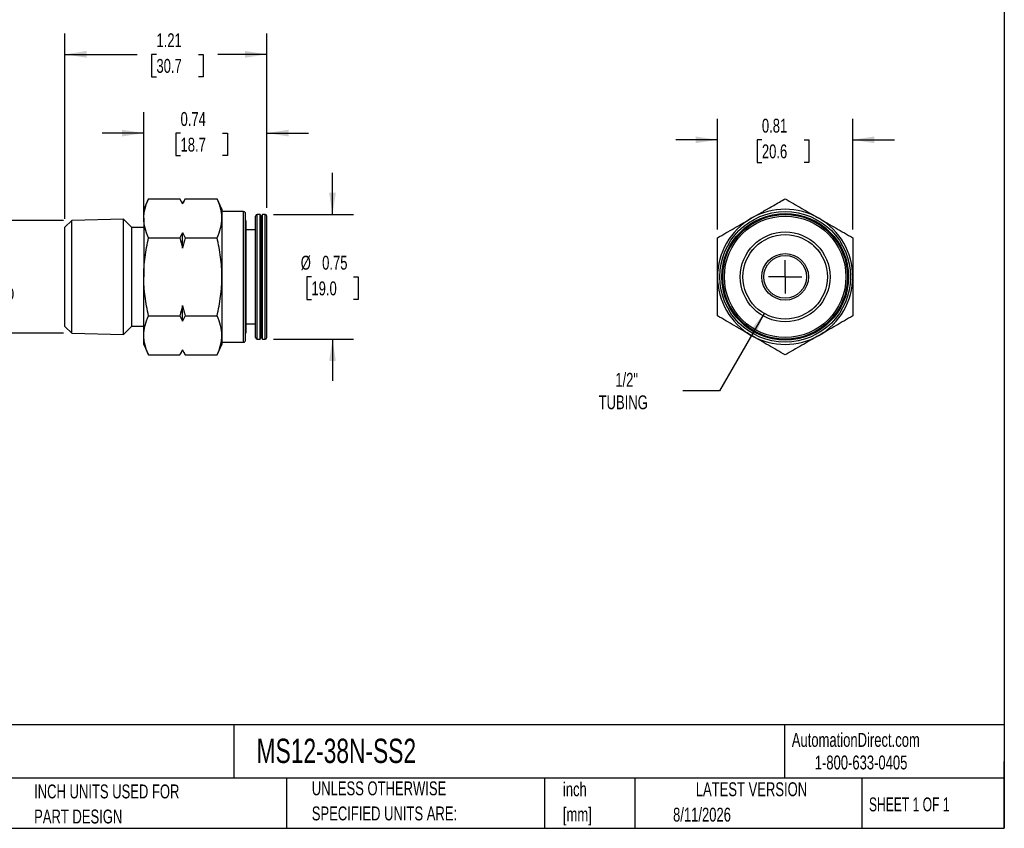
# Model space of a CAD drawing. Header units: inches. Extents: x 0.2 to 10.8, y 0.2 to 8.2.
# Tile 2 of 3: x 4.8 to 10.8, y 0.2 to 5.1. Entities that reach past the tile are written whole.
import ezdxf

# ---------------------------------------------------------------- set-up
doc = ezdxf.new("R2010")
doc.units = ezdxf.units.IN
doc.header["$MEASUREMENT"] = 0
doc.linetypes.add('SLD-Center', pattern=[0.75, 0.6, -0.05, 0.05, -0.05])
doc.linetypes.add('SLD-Solid', pattern=[0])
doc.layers.add('CENTER', color=40, linetype='SLD-Center')
doc.layers.add('DIMENSIONS', color=140, linetype='SLD-Solid', lineweight=25)
doc.layers.add('TEXT', color=140, linetype='SLD-Solid', lineweight=25)
doc.styles.add('SLDTEXTSTYLE0', font='TXT', dxfattribs={"width": 0.7})
doc.styles.add('SLDTEXTSTYLE1', font='TXT', dxfattribs={"width": 0.65})
doc.dimstyles.new('SLDDIMSTYLE0', dxfattribs={"dimtxt": 0.084961, "dimasz": 0.13, "dimexe": 0, "dimexo": 0.0625, "dimgap": 0.02124, "dimtad": 0, "dimtih": 1, "dimtoh": 1, "dimrnd": 1e-09, "dimzin": 12, "dimdsep": 46, "dimtxsty": 'SLDTEXTSTYLE0', "dimsah": 1, "dimcen": 0.09, "dimadec": 0, "dimazin": 3, "dimtfac": 1, "dimtmove": 0, "dimatfit": 0, "dimfxl": 0, "dimfrac": 2, "dimtolj": 1, "dimtzin": 12, "dimarcsym": 0})
doc.dimstyles.new('SLDDIMSTYLE1', dxfattribs={"dimtxt": 0.084961, "dimasz": 0.13, "dimexe": 0, "dimexo": 0.0625, "dimgap": 0.02124, "dimtad": 0, "dimtih": 1, "dimtoh": 1, "dimrnd": 1e-09, "dimdsep": 46, "dimtxsty": 'SLDTEXTSTYLE0', "dimsah": 1, "dimcen": 0.09, "dimadec": 0, "dimazin": 2, "dimtfac": 1, "dimtmove": 0, "dimatfit": 0, "dimfxl": 0, "dimfrac": 2, "dimtolj": 1, "dimtzin": 12, "dimarcsym": 0})
doc.dimstyles.new('SLDDIMSTYLE2', dxfattribs={"dimtxt": 0.084961, "dimasz": 0.13, "dimexe": 0, "dimexo": 0.0625, "dimgap": 0.02124, "dimtad": 0, "dimtih": 1, "dimtoh": 1, "dimrnd": 1e-09, "dimzin": 12, "dimdsep": 46, "dimtxsty": 'SLDTEXTSTYLE0', "dimsah": 1, "dimcen": 0.09, "dimadec": 0, "dimazin": 3, "dimtfac": 1, "dimtofl": 0, "dimtmove": 0, "dimatfit": 3, "dimfxl": 0, "dimfrac": 2, "dimtolj": 1, "dimtzin": 12, "dimarcsym": 0})
doc.dimstyles.new('SLDDIMSTYLE3', dxfattribs={"dimtxt": 0.084961, "dimasz": 0.13, "dimexe": 0, "dimexo": 0.0625, "dimgap": 0.02124, "dimtad": 0, "dimtih": 1, "dimtoh": 1, "dimrnd": 1e-09, "dimzin": 12, "dimdsep": 46, "dimtxsty": 'SLDTEXTSTYLE0', "dimsah": 1, "dimcen": 0, "dimadec": 0, "dimazin": 3, "dimtfac": 1, "dimtofl": 0, "dimtmove": 0, "dimatfit": 3, "dimfxl": 0, "dimfrac": 2, "dimtolj": 1, "dimtzin": 12, "dimarcsym": 0})

# ---------------------------------------------------------------- blocks, each defined once
blk = doc.blocks.new('SW_NOTE_0')
at = {"layer": 'TEXT', "color": 0, "char_height": 0.08333, "attachment_point": 1, "style": 'SLDTEXTSTYLE0'}
for s, insert in [('inch', (0, 0.1074)), ('[mm]', (0, -0.0431))]:
    blk.add_mtext(s, dxfattribs=dict(at, insert=insert))
blk = doc.blocks.new('SW_NOTE_0_1')
at = {"layer": 'TEXT', "color": 0, "char_height": 0.083333, "attachment_point": 1, "style": 'SLDTEXTSTYLE0'}
for s, insert in [('UNLESS OTHERWISE', (0, 0.1074)), ('SPECIFIED UNITS ARE:', (0, -0.0431))]:
    blk.add_mtext(s, dxfattribs=dict(at, insert=insert))
blk = doc.blocks.new('SW_NOTE_0_5')
at = {"layer": 'TEXT', "color": 0, "char_height": 0.083333, "attachment_point": 1, "style": 'SLDTEXTSTYLE0'}
for s, insert in [('INCH UNITS USED FOR', (0, 0.1074)), ('PART DESIGN', (0, -0.0431))]:
    blk.add_mtext(s, dxfattribs=dict(at, insert=insert))
blk = doc.blocks.new('_D')
at = {"layer": 'DIMENSIONS'}
for p, q in [((4.7255, 3.8961), (4.7255, 4.1461)), ((5.1096, 3.8961), (4.6005, 3.8961)), ((5.1096, 3.2192), (4.6005, 3.2192)), ((4.7255, 3.2192), (4.7255, 2.9692))]:
    blk.add_line(p, q, dxfattribs=at)
for points in [[(4.7255, 3.8961), (4.7455, 4.0261), (4.7055, 4.0261)], [(4.7255, 3.2192), (4.7055, 3.0892), (4.7455, 3.0892)]]:
    blk.add_solid(points, dxfattribs=at)
at = {"layer": 'DIMENSIONS', "char_height": 0.08333, "attachment_point": 1, "style": 'SLDTEXTSTYLE0'}
for s, insert in [('3/8" NPT', (4.4752, 3.6317)), ('THREAD', (4.4949, 3.4966))]:
    blk.add_mtext(s, dxfattribs=dict(at, insert=insert))
blk = doc.blocks.new('_D_1')
at = {"layer": 'DIMENSIONS'}
for p, q in [((5.5916, 3.9588), (5.5916, 4.5448)), ((6.3292, 3.9718), (6.3292, 4.5448)), ((5.5916, 4.4198), (5.3416, 4.4198)), ((5.812, 4.4198), (5.7834, 4.4198)), ((5.7834, 4.4198), (5.7834, 4.2847)), ((6.0644, 4.4198), (6.093, 4.4198)), ((6.093, 4.4198), (6.093, 4.2847)), ((6.3292, 4.4198), (6.5792, 4.4198)), ((5.7834, 4.2847), (5.812, 4.2847)), ((6.093, 4.2847), (6.0644, 4.2847))]:
    blk.add_line(p, q, dxfattribs=at)
for points in [[(5.5916, 4.4198), (5.4616, 4.4398), (5.4616, 4.3998)], [(6.3292, 4.4198), (6.4592, 4.3998), (6.4592, 4.4398)]]:
    blk.add_solid(points, dxfattribs=at)
at = {"layer": 'DIMENSIONS', "char_height": 0.08333, "attachment_point": 1, "style": 'SLDTEXTSTYLE0'}
for s, insert in [('0.74', (5.812, 4.5462)), ('18.7', (5.812, 4.3921))]:
    blk.add_mtext(s, dxfattribs=dict(at, insert=insert))
blk = doc.blocks.new('_D_2')
at = {"layer": 'DIMENSIONS'}
for p, q in [((5.1192, 3.9057), (5.1192, 5.0172)), ((6.3292, 3.9718), (6.3292, 5.0172)), ((5.1192, 4.8922), (5.5523, 4.8922)), ((5.6675, 4.8922), (5.6389, 4.8922)), ((5.6389, 4.8922), (5.6389, 4.7572)), ((5.9199, 4.8922), (5.9485, 4.8922)), ((5.9485, 4.8922), (5.9485, 4.7572)), ((6.3292, 4.8922), (6.0351, 4.8922)), ((5.6389, 4.7572), (5.6675, 4.7572)), ((5.9485, 4.7572), (5.9199, 4.7572))]:
    blk.add_line(p, q, dxfattribs=at)
for points in [[(5.1192, 4.8922), (5.2492, 4.8722), (5.2492, 4.9122)], [(6.3292, 4.8922), (6.1992, 4.9122), (6.1992, 4.8722)]]:
    blk.add_solid(points, dxfattribs=at)
at = {"layer": 'DIMENSIONS', "char_height": 0.08333, "attachment_point": 1, "style": 'SLDTEXTSTYLE0'}
for s, insert in [('1.21', (5.6675, 5.0186)), ('30.7', (5.6675, 4.8646))]:
    blk.add_mtext(s, dxfattribs=dict(at, insert=insert))
blk = doc.blocks.new('_D_3')
at = {"layer": 'DIMENSIONS'}
for p, q in [((6.7229, 3.9317), (6.7229, 4.1817)), ((6.3693, 3.9317), (6.8479, 3.9317)), ((6.5966, 3.5577), (6.5681, 3.5577)), ((6.5681, 3.5577), (6.5681, 3.4226)), ((6.8491, 3.5577), (6.8776, 3.5577)), ((6.8776, 3.5577), (6.8776, 3.4226)), ((6.5681, 3.4226), (6.5966, 3.4226)), ((6.8776, 3.4226), (6.8491, 3.4226)), ((6.3693, 3.1836), (6.8479, 3.1836)), ((6.7229, 3.1836), (6.7229, 2.9336))]:
    blk.add_line(p, q, dxfattribs=at)
for points in [[(6.7229, 3.9317), (6.7429, 4.0617), (6.7029, 4.0617)], [(6.7229, 3.1836), (6.7029, 3.0536), (6.7429, 3.0536)]]:
    blk.add_solid(points, dxfattribs=at)
at = {"layer": 'DIMENSIONS', "char_height": 0.08333, "attachment_point": 1, "style": 'SLDTEXTSTYLE0'}
for s, insert in [('%%c', (6.5325, 3.6841)), ('0.75', (6.6608, 3.6841)), ('19.0', (6.5966, 3.5301))]:
    blk.add_mtext(s, dxfattribs=dict(at, insert=insert))
blk = doc.blocks.new('_D_4')
at = {"layer": 'DIMENSIONS'}
for p, q in [((9.3097, 3.3384), (9.0418, 2.8745)), ((9.0418, 2.8745), (8.8231, 2.8745))]:
    blk.add_line(p, q, dxfattribs=at)
blk.add_solid([(9.3097, 3.3384), (9.2274, 3.2358), (9.262, 3.2158)], dxfattribs=at)
at = {"layer": 'DIMENSIONS', "char_height": 0.08333, "attachment_point": 1, "style": 'SLDTEXTSTYLE0'}
for s, insert in [('1/2"', (8.4181, 2.9819)), ('TUBING', (8.3183, 2.8469))]:
    blk.add_mtext(s, dxfattribs=dict(at, insert=insert))
blk = doc.blocks.new('_D_5')
at = {"layer": 'DIMENSIONS'}
for p, q in [((9.0308, 3.8418), (9.0308, 4.5046)), ((9.8418, 3.8418), (9.8418, 4.5046)), ((9.0308, 4.3796), (8.7808, 4.3796)), ((9.2969, 4.3796), (9.2684, 4.3796)), ((9.2684, 4.3796), (9.2684, 4.2445)), ((9.5494, 4.3796), (9.5779, 4.3796)), ((9.5779, 4.3796), (9.5779, 4.2445)), ((9.8418, 4.3796), (10.0918, 4.3796)), ((9.2684, 4.2445), (9.2969, 4.2445)), ((9.5779, 4.2445), (9.5494, 4.2445))]:
    blk.add_line(p, q, dxfattribs=at)
for points in [[(9.0308, 4.3796), (8.9008, 4.3996), (8.9008, 4.3596)], [(9.8418, 4.3796), (9.9718, 4.3596), (9.9718, 4.3996)]]:
    blk.add_solid(points, dxfattribs=at)
at = {"layer": 'DIMENSIONS', "char_height": 0.08333, "attachment_point": 1, "style": 'SLDTEXTSTYLE0'}
for s, insert in [('0.81', (9.2969, 4.506)), ('20.6', (9.2969, 4.3519))]:
    blk.add_mtext(s, dxfattribs=dict(at, insert=insert))
blk = doc.blocks.new('SW_CENTERMARKSYMBOL_0')
at = {"layer": 'CENTER', "color": 0}
for q in [(0, 0.1), (-0.1, 0), (0, -0.1), (0.1, 0)]:
    blk.add_line((0, 0), q, dxfattribs=at)

msp = doc.modelspace()

# ---------------------------------------------------------------- linework, layer by layer
for p, q in [((5.6209, 4.0261), (5.5916, 3.9632)), ((5.6209, 4.0259), (5.808, 4.0259)), ((5.8239, 3.9983), (5.808, 4.0259)), ((5.8398, 4.0259), (5.8239, 3.9983)), ((5.8398, 4.0259), (6.0309, 4.0259)), ((6.0601, 3.9632), (6.0308, 4.0261)), ((5.5916, 3.9088), (5.5916, 3.9632)), ((5.8239, 3.9951), (5.8239, 3.9983)), ((6.0601, 3.9632), (6.0601, 3.9088)), ((5.1596, 3.8961), (5.1192, 3.8557)), ((5.4696, 3.9041), (5.1596, 3.8961)), ((5.1596, 3.2192), (5.1596, 3.8961)), ((5.5208, 3.8529), (5.4696, 3.9041)), ((5.4696, 3.2113), (5.4696, 3.9041)), ((5.5916, 3.9088), (5.5916, 3.5577)), ((6.19, 3.9494), (6.0601, 3.9494)), ((6.0601, 3.9088), (6.0601, 3.5577)), ((6.19, 3.1659), (6.19, 3.9494)), ((6.2019, 3.1777), (6.2019, 3.9376)), ((6.2622, 3.1935), (6.2622, 3.9218)), ((6.2889, 3.9317), (6.2721, 3.9317)), ((6.2721, 3.1836), (6.2721, 3.9317)), ((6.2957, 3.9199), (6.2889, 3.9317)), ((6.2889, 3.1836), (6.2889, 3.9317)), ((6.3025, 3.9317), (6.2957, 3.9199)), ((6.2957, 3.1955), (6.2957, 3.9199)), ((6.3193, 3.9317), (6.3025, 3.9317)), ((6.3025, 3.1836), (6.3025, 3.9317)), ((6.3193, 3.1836), (6.3193, 3.9317)), ((6.3292, 3.1935), (6.3292, 3.9218)), ((5.1192, 3.2596), (5.1192, 3.8557)), ((5.5916, 3.8529), (5.5208, 3.8529)), ((5.5208, 3.2624), (5.5208, 3.8529)), ((6.2026, 3.8953), (6.2019, 3.8953)), ((6.2026, 3.8953), (6.2026, 3.2513)), ((6.2622, 3.8388), (6.2026, 3.8388)), ((5.6209, 3.7918), (5.808, 3.7918)), ((5.8239, 3.7302), (5.8239, 3.8226)), ((5.8398, 3.7918), (6.0309, 3.7918)), ((5.5916, 3.2065), (5.5916, 3.5577)), ((6.0601, 3.5577), (6.0601, 3.2065)), ((5.8239, 3.2927), (5.8239, 3.3851)), ((5.6209, 3.3235), (5.808, 3.3235)), ((5.8398, 3.3235), (6.0309, 3.3235)), ((5.1192, 3.2596), (5.1596, 3.2192)), ((5.4696, 3.2113), (5.5208, 3.2624)), ((5.5208, 3.2624), (5.5916, 3.2624)), ((6.2026, 3.2513), (6.2019, 3.2513)), ((6.2026, 3.2766), (6.2622, 3.2766)), ((6.2026, 3.2513), (6.2026, 3.2394)), ((5.1596, 3.2192), (5.4696, 3.2113)), ((5.5916, 3.1521), (5.5916, 3.2065)), ((6.0601, 3.2065), (6.0601, 3.1521)), ((6.2026, 3.2394), (6.2019, 3.2394)), ((6.2019, 3.2201), (6.2026, 3.2201)), ((6.2026, 3.2394), (6.2026, 3.2201)), ((6.2889, 3.1836), (6.2957, 3.1955)), ((6.2957, 3.1955), (6.3025, 3.1836)), ((5.5916, 3.1521), (5.6209, 3.0894)), ((6.0309, 3.0894), (6.0601, 3.1521)), ((6.0601, 3.1659), (6.19, 3.1659)), ((6.2721, 3.1836), (6.2889, 3.1836)), ((6.3025, 3.1836), (6.3193, 3.1836)), ((5.6209, 3.0894), (5.808, 3.0894)), ((5.808, 3.0894), (5.8239, 3.117)), ((5.8239, 3.117), (5.8239, 3.1202)), ((5.8239, 3.117), (5.8398, 3.0894)), ((5.8398, 3.0894), (6.0309, 3.0894))]:
    msp.add_line(p, q)
for radius in [0.3917, 0.3799, 0.374, 0.3642, 0.2691, 0.2531, 0.253, 0.1398, 0.128]:
    msp.add_circle((9.4363, 3.5577), radius)
for centre, radius, start, end in [((9.4363, 3.5577), 0.4055, 60, 120), ((6.19, 3.9376), 0.0118, 0, 90), ((6.2721, 3.9218), 0.00984, 90, 180), ((6.3193, 3.9218), 0.00984, 360, 90), ((9.4363, 3.5577), 0.4055, 120, 180), ((9.4363, 3.5577), 0.4055, 0, 60), ((9.4363, 3.5577), 0.4055, 180, 240), ((9.4363, 3.5577), 0.4055, 300, 0), ((6.2721, 3.1935), 0.00984, 180, 270), ((6.3193, 3.1935), 0.00984, 270, 0), ((9.4363, 3.5577), 0.4055, 240, 300), ((6.19, 3.1777), 0.0118, 270, 0)]:
    msp.add_arc(centre, radius, start, end)
for points, knots in [([(5.5916, 3.9088), (5.5916, 3.9287), (5.5944, 3.9483), (5.6045, 3.9873), (5.6119, 4.0067), (5.6209, 4.0259)], [0, 0, 0, 0, 0.5, 0.5, 1, 1, 1, 1]), ([(6.0601, 3.9088), (6.0601, 3.9116), (6.06, 3.9171), (6.0595, 3.9254), (6.0587, 3.9337), (6.0576, 3.9421), (6.0562, 3.9506), (6.0545, 3.9591), (6.0516, 3.971), (6.0469, 3.9866), (6.0398, 4.0061), (6.0339, 4.0192), (6.0309, 4.0259)], [0, 0, 0, 0, 0.0697484, 0.1399348, 0.2105842, 0.2817214, 0.3533706, 0.4255555, 0.4982993, 0.6587568, 0.8259287, 1, 1, 1, 1]), ([(9.2335, 3.9088), (9.2383, 3.9116), (9.2478, 3.9171), (9.2622, 3.9254), (9.2767, 3.9337), (9.2912, 3.9421), (9.3058, 3.9506), (9.3205, 3.9591), (9.3412, 3.971), (9.3683, 3.9866), (9.402, 4.0061), (9.4247, 4.0192), (9.4363, 4.0259)], [0, 0, 0, 0, 0.0697484, 0.1399348, 0.2105842, 0.2817214, 0.3533706, 0.4255555, 0.4982993, 0.6587568, 0.8259287, 1, 1, 1, 1]), ([(9.4363, 4.0259), (9.4696, 4.0067), (9.5032, 3.9873), (9.5707, 3.9483), (9.6047, 3.9287), (9.639, 3.9088)], [0, 0, 0, 0, 0.5, 0.5, 1, 1, 1, 1]), ([(5.6209, 3.7918), (5.6119, 3.811), (5.6045, 3.8304), (5.5944, 3.8694), (5.5916, 3.889), (5.5916, 3.9088)], [0, 0, 0, 0, 0.5, 0.5, 1, 1, 1, 1]), ([(6.0309, 3.7918), (6.0398, 3.811), (6.0472, 3.8304), (6.0574, 3.8694), (6.0601, 3.889), (6.0601, 3.9088)], [0, 0, 0, 0, 0.5, 0.5, 1, 1, 1, 1]), ([(9.0308, 3.7918), (9.0641, 3.811), (9.0976, 3.8304), (9.1652, 3.8694), (9.1992, 3.889), (9.2335, 3.9088)], [0, 0, 0, 0, 0.5, 0.5, 1, 1, 1, 1]), ([(9.639, 3.9088), (9.6734, 3.889), (9.7074, 3.8694), (9.7749, 3.8304), (9.8084, 3.811), (9.8418, 3.7918)], [0, 0, 0, 0, 0.5, 0.5, 1, 1, 1, 1]), ([(5.5916, 3.5577), (5.5916, 3.5973), (5.5944, 3.6366), (5.6045, 3.7146), (5.6119, 3.7533), (5.6209, 3.7918)], [0, 0, 0, 0, 0.5, 0.5, 1, 1, 1, 1]), ([(6.0601, 3.5577), (6.0601, 3.5973), (6.0574, 3.6366), (6.0472, 3.7146), (6.0398, 3.7533), (6.0309, 3.7918)], [0, 0, 0, 0, 0.5, 0.5, 1, 1, 1, 1]), ([(9.0308, 3.5577), (9.0308, 3.5973), (9.0308, 3.6366), (9.0308, 3.7146), (9.0308, 3.7533), (9.0308, 3.7918)], [0, 0, 0, 0, 0.5, 0.5, 1, 1, 1, 1]), ([(9.8418, 3.7918), (9.8418, 3.7533), (9.8418, 3.7146), (9.8418, 3.6366), (9.8418, 3.5973), (9.8418, 3.5577)], [0, 0, 0, 0, 0.5, 0.5, 1, 1, 1, 1]), ([(5.6209, 3.3235), (5.6119, 3.362), (5.6045, 3.4008), (5.5944, 3.4787), (5.5916, 3.518), (5.5916, 3.5577)], [0, 0, 0, 0, 0.5, 0.5, 1, 1, 1, 1]), ([(6.0309, 3.3235), (6.0398, 3.362), (6.0472, 3.4008), (6.0574, 3.4787), (6.0601, 3.518), (6.0601, 3.5577)], [0, 0, 0, 0, 0.5, 0.5, 1, 1, 1, 1]), ([(9.0308, 3.3235), (9.0308, 3.362), (9.0308, 3.4008), (9.0308, 3.4787), (9.0308, 3.518), (9.0308, 3.5577)], [0, 0, 0, 0, 0.5, 0.5, 1, 1, 1, 1]), ([(9.8418, 3.5577), (9.8418, 3.518), (9.8418, 3.4787), (9.8418, 3.4008), (9.8418, 3.362), (9.8418, 3.3235)], [0, 0, 0, 0, 0.5, 0.5, 1, 1, 1, 1]), ([(5.5916, 3.2065), (5.5916, 3.2263), (5.5944, 3.2459), (5.6045, 3.2849), (5.6119, 3.3043), (5.6209, 3.3235)], [0, 0, 0, 0, 0.5, 0.5, 1, 1, 1, 1]), ([(6.0601, 3.2065), (6.0601, 3.2263), (6.0574, 3.2459), (6.0472, 3.2849), (6.0398, 3.3043), (6.0309, 3.3235)], [0, 0, 0, 0, 0.5, 0.5, 1, 1, 1, 1]), ([(9.2335, 3.2065), (9.1992, 3.2263), (9.1652, 3.2459), (9.0976, 3.2849), (9.0641, 3.3043), (9.0308, 3.3235)], [0, 0, 0, 0, 0.5, 0.5, 1, 1, 1, 1]), ([(9.8418, 3.3235), (9.8084, 3.3043), (9.7749, 3.2849), (9.7074, 3.2459), (9.6734, 3.2263), (9.639, 3.2065)], [0, 0, 0, 0, 0.5, 0.5, 1, 1, 1, 1]), ([(5.6209, 3.0894), (5.6119, 3.1087), (5.6045, 3.128), (5.5944, 3.167), (5.5916, 3.1867), (5.5916, 3.2065)], [0, 0, 0, 0, 0.5, 0.5, 1, 1, 1, 1]), ([(6.0309, 3.0894), (6.0398, 3.1087), (6.0472, 3.128), (6.0574, 3.167), (6.0601, 3.1867), (6.0601, 3.2065)], [0, 0, 0, 0, 0.5, 0.5, 1, 1, 1, 1]), ([(9.4363, 3.0894), (9.4029, 3.1087), (9.3694, 3.128), (9.3019, 3.167), (9.2678, 3.1867), (9.2335, 3.2065)], [0, 0, 0, 0, 0.5, 0.5, 1, 1, 1, 1]), ([(9.639, 3.2065), (9.6047, 3.1867), (9.5707, 3.167), (9.5032, 3.128), (9.4696, 3.1087), (9.4363, 3.0894)], [0, 0, 0, 0, 0.5, 0.5, 1, 1, 1, 1])]:
    msp.add_open_spline(points, degree=3, knots=knots)
for points in [[(5.808, 4.0259), (5.8139, 4.0157), (5.8192, 4.0054), (5.8239, 3.9951)], [(5.8398, 4.0259), (5.8339, 4.0157), (5.8286, 4.0054), (5.8239, 3.9951)], [(5.8239, 3.8226), (5.8192, 3.8123), (5.8139, 3.802), (5.808, 3.7918)], [(5.808, 3.7918), (5.8139, 3.7713), (5.8192, 3.7508), (5.8239, 3.7302)], [(5.8239, 3.8226), (5.8286, 3.8123), (5.8339, 3.802), (5.8398, 3.7918)], [(5.8398, 3.7918), (5.8339, 3.7713), (5.8286, 3.7508), (5.8239, 3.7302)], [(5.8239, 3.3851), (5.8192, 3.3645), (5.8139, 3.344), (5.808, 3.3235)], [(5.8239, 3.3851), (5.8286, 3.3645), (5.8339, 3.344), (5.8398, 3.3235)], [(5.808, 3.3235), (5.8139, 3.3133), (5.8192, 3.3031), (5.8239, 3.2927)], [(5.8398, 3.3235), (5.8339, 3.3133), (5.8286, 3.3031), (5.8239, 3.2927)], [(5.8239, 3.1202), (5.8192, 3.1099), (5.8139, 3.0996), (5.808, 3.0894)], [(5.8239, 3.1202), (5.8286, 3.1099), (5.8339, 3.0996), (5.8398, 3.0894)]]:
    msp.add_open_spline(points, degree=3)
at = {"layer": 'TEXT'}
for p, q in [((10.75, 8.25), (10.75, 0.25)), ((10.75, 0.8711), (0.25, 0.8711)), ((6.1322, 0.8711), (6.1322, 0.55)), ((9.4321, 0.8711), (9.4321, 0.55)), ((10.75, 0.25), (10.75, 0.65)), ((10.75, 0.55), (0.25, 0.55)), ((6.448, 0.55), (6.448, 0.25)), ((7.9931, 0.55), (7.9931, 0.25)), ((8.5359, 0.55), (8.5359, 0.25)), ((9.8956, 0.55), (9.8956, 0.25)), ((0.25, 0.25), (10.75, 0.25))]:
    msp.add_line(p, q, dxfattribs=at)

# ---------------------------------------------------------------- block references
at = {"layer": 'CENTER'}
msp.add_blockref('SW_CENTERMARKSYMBOL_0', (9.4363, 3.5577), dxfattribs=at)
at = {"layer": 'TEXT'}
for name, p in [('SW_NOTE_0_1', (6.5987, 0.4241)), ('SW_NOTE_0', (8.104, 0.4186)), ('SW_NOTE_0_5', (4.9342, 0.4055))]:
    msp.add_blockref(name, p, dxfattribs=at)

# ---------------------------------------------------------------- texts
for s, insert, char_height, attachment_point, style in [('AutomationDirect.com', (9.4762, 0.8219), 0.083333, 1, 'SLDTEXTSTYLE0'), ('MS12-38N-SS2', (6.268, 0.7875), 0.145833, 1, 'SLDTEXTSTYLE0'), ('1-800-633-0405', (9.6138, 0.6865), 0.083333, 1, 'SLDTEXTSTYLE0'), ('LATEST VERSION', (9.2343, 0.5261), 0.083333, 2, 'SLDTEXTSTYLE0'), ('SHEET 1 OF 1', (9.9386, 0.4351), 0.083333, 1, 'SLDTEXTSTYLE1'), ('8/11/2026', (8.7643, 0.3737), 0.08333, 1, 'SLDTEXTSTYLE0')]:
    msp.add_mtext(s, dxfattribs=dict(at, insert=insert, char_height=char_height, attachment_point=attachment_point, style=style))

# ---------------------------------------------------------------- dimensions: what is measured, and where the dimension line sits
at = {"layer": 'DIMENSIONS'}
for base, p1, p2, dimstyle, picture, middle in [((5.1192, 4.8922), (6.3292, 3.9218), (5.1192, 3.8557), 'SLDDIMSTYLE2', '_D_2', (5.7937, 4.8922)), ((5.5916, 4.4198), (6.3292, 3.9218), (5.5916, 3.9088), 'SLDDIMSTYLE1', '_D_1', (5.9382, 4.4198)), ((9.8418, 4.3796), (9.0308, 3.7918), (9.8418, 3.7918), 'SLDDIMSTYLE1', '_D_5', (9.4232, 4.3796))]:
    dim = msp.add_linear_dim(base=base, p1=p1, p2=p2, dimstyle=dimstyle, dxfattribs=at)
    dim.commit()
    dim.dimension.update_dxf_attribs({"geometry": picture, "text_midpoint": middle, "dimtype": 160})
for base, p1, p2, text, dimstyle, picture, middle in [((4.7255, 3.8961), (5.1596, 3.2192), (5.1596, 3.8961), '3/8" NPT\\PTHREAD', 'SLDDIMSTYLE0', '_D', (4.7255, 3.5243)), ((6.7229, 3.9317), (6.3193, 3.1836), (6.3193, 3.9317), '%%c<>', 'SLDDIMSTYLE1', '_D_3', (6.7229, 3.5577))]:
    dim = msp.add_linear_dim(base=base, p1=p1, p2=p2, angle=90, text=text, dimstyle=dimstyle, dxfattribs=at)
    dim.commit()
    dim.dimension.update_dxf_attribs({"geometry": picture, "text_midpoint": middle, "dimtype": 160})
dim = msp.add_diameter_dim_2p(p1=(9.5629, 3.7769), p2=(9.3097, 3.3384), text='1/2"\\PTUBING', dimstyle='SLDDIMSTYLE3', override={"dimpost": '<>'}, dxfattribs=at)
dim.commit()
dim.dimension.update_dxf_attribs({"geometry": '_D_4', "text_midpoint": (8.5394, 2.8745), "dimtype": 163})

doc.saveas('drawing.dxf')
